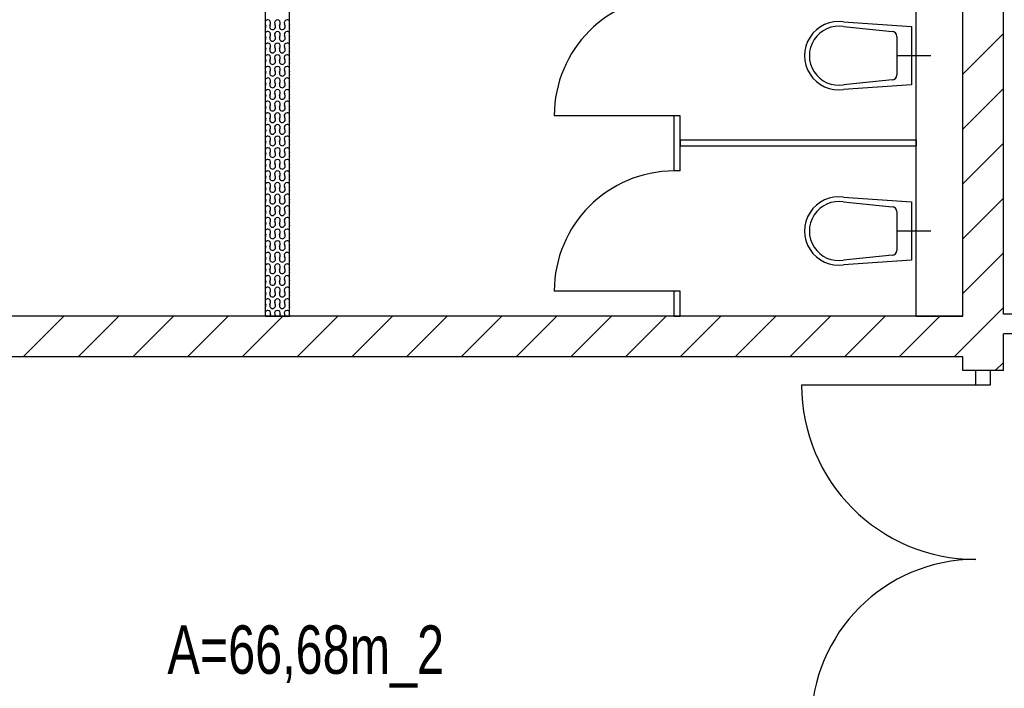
# Model space of a CAD drawing. Header units: metres. Extents: x 940 to 7099, y 1241 to 5343.
# Tile 13 of 23: x 4422 to 4930, y 3885 to 4230. Entities that reach past the tile are written whole.
import ezdxf

# ---------------------------------------------------------------- set-up
doc = ezdxf.new("R2010")
doc.units = ezdxf.units.M
doc.header["$LTSCALE"] = 100
doc.header["$MEASUREMENT"] = 0
for name, color, linetype in [('20', 211, 'Continuous'), ('30', 5, 'Continuous'), ('32', 2, 'Continuous'), ('332', 2, 'Continuous'), ('36', 3, 'Continuous'), ('367', 2, 'Continuous'), ('64', 1, 'Continuous'), ('67', 2, 'Continuous')]:
    doc.layers.add(name, color=color, linetype=linetype)

msp = doc.modelspace()

# ---------------------------------------------------------------- linework, layer by layer
at = {"layer": '20', "linetype": 'Continuous'}
for p, q in [((4548.75, 4227.4993), (4548.9246, 4226.9688)), ((4551.075, 4226.9688), (4551.4246, 4228.0308)), ((4553.9246, 4226.9688), (4553.575, 4228.0308)), ((4556.075, 4226.9688), (4556.4246, 4228.0308)), ((4558.9246, 4226.9688), (4558.575, 4228.0308)), ((4561.25, 4227.5003), (4561.075, 4226.9688)), ((4551.075, 4220.9688), (4551.4246, 4222.0308)), ((4553.9246, 4220.9688), (4553.575, 4222.0308)), ((4556.075, 4220.9688), (4556.4246, 4222.0308)), ((4558.9246, 4220.9688), (4558.575, 4222.0308)), ((4909, 4201.8932), (4930, 4222.8932)), ((4548.75, 4221.4993), (4548.9246, 4220.9688)), ((4561.25, 4221.5003), (4561.075, 4220.9688)), ((4548.75, 4215.4993), (4548.9246, 4214.9688)), ((4551.075, 4214.9688), (4551.4246, 4216.0308)), ((4553.9246, 4214.9688), (4553.575, 4216.0308)), ((4556.075, 4214.9688), (4556.4246, 4216.0308)), ((4558.9246, 4214.9688), (4558.575, 4216.0308)), ((4561.25, 4215.5003), (4561.075, 4214.9688)), ((4548.75, 4209.4993), (4548.9246, 4208.9688)), ((4551.075, 4208.9688), (4551.4246, 4210.0308)), ((4553.9246, 4208.9688), (4553.575, 4210.0308)), ((4556.075, 4208.9688), (4556.4246, 4210.0308)), ((4558.9246, 4208.9688), (4558.575, 4210.0308)), ((4561.25, 4209.5003), (4561.075, 4208.9688)), ((4548.75, 4203.4993), (4548.9246, 4202.9688)), ((4551.075, 4202.9688), (4551.4246, 4204.0308)), ((4553.9246, 4202.9688), (4553.575, 4204.0308)), ((4556.075, 4202.9688), (4556.4246, 4204.0308)), ((4558.9246, 4202.9688), (4558.575, 4204.0308)), ((4561.25, 4203.5003), (4561.075, 4202.9688)), ((4548.75, 4197.4993), (4548.9246, 4196.9688)), ((4551.075, 4196.9688), (4551.4246, 4198.0308)), ((4553.9246, 4196.9688), (4553.575, 4198.0308)), ((4556.075, 4196.9688), (4556.4246, 4198.0308)), ((4558.9246, 4196.9688), (4558.575, 4198.0308)), ((4561.25, 4197.5003), (4561.075, 4196.9688)), ((4548.75, 4191.4993), (4548.9246, 4190.9688)), ((4551.075, 4190.9688), (4551.4246, 4192.0308)), ((4553.9246, 4190.9688), (4553.575, 4192.0308)), ((4556.075, 4190.9688), (4556.4246, 4192.0308)), ((4558.9246, 4190.9688), (4558.575, 4192.0308)), ((4561.25, 4191.5003), (4561.075, 4190.9688)), ((4909, 4173.6089), (4930, 4194.6089)), ((4548.75, 4185.4993), (4548.9246, 4184.9688)), ((4551.075, 4184.9688), (4551.4246, 4186.0308)), ((4553.9246, 4184.9688), (4553.575, 4186.0308)), ((4556.075, 4184.9688), (4556.4246, 4186.0308)), ((4558.9246, 4184.9688), (4558.575, 4186.0308)), ((4561.25, 4185.5003), (4561.075, 4184.9688)), ((4548.75, 4179.4993), (4548.9246, 4178.9688)), ((4551.075, 4178.9688), (4551.4246, 4180.0308)), ((4553.9246, 4178.9688), (4553.575, 4180.0308)), ((4556.075, 4178.9688), (4556.4246, 4180.0308)), ((4558.9246, 4178.9688), (4558.575, 4180.0308)), ((4561.25, 4179.5003), (4561.075, 4178.9688)), ((4548.75, 4173.4993), (4548.9246, 4172.9688)), ((4551.075, 4172.9688), (4551.4246, 4174.0308)), ((4553.9246, 4172.9688), (4553.575, 4174.0308)), ((4556.075, 4172.9688), (4556.4246, 4174.0308)), ((4558.9246, 4172.9688), (4558.575, 4174.0308)), ((4561.25, 4173.5003), (4561.075, 4172.9688)), ((4548.75, 4167.4993), (4548.9246, 4166.9688)), ((4551.075, 4166.9688), (4551.4246, 4168.0308)), ((4553.9246, 4166.9688), (4553.575, 4168.0308)), ((4556.075, 4166.9688), (4556.4246, 4168.0308)), ((4558.9246, 4166.9688), (4558.575, 4168.0308)), ((4561.25, 4167.5003), (4561.075, 4166.9688)), ((4909, 4145.3247), (4930, 4166.3247)), ((4548.75, 4161.4993), (4548.9246, 4160.9688)), ((4551.075, 4160.9688), (4551.4246, 4162.0308)), ((4553.9246, 4160.9688), (4553.575, 4162.0308)), ((4556.075, 4160.9688), (4556.4246, 4162.0308)), ((4558.9246, 4160.9688), (4558.575, 4162.0308)), ((4561.25, 4161.5003), (4561.075, 4160.9688)), ((4551.075, 4154.9688), (4551.4246, 4156.0308)), ((4553.9246, 4154.9688), (4553.575, 4156.0308)), ((4556.075, 4154.9688), (4556.4246, 4156.0308)), ((4558.9246, 4154.9688), (4558.575, 4156.0308)), ((4548.75, 4155.4993), (4548.9246, 4154.9688)), ((4561.25, 4155.5003), (4561.075, 4154.9688)), ((4548.75, 4149.4993), (4548.9246, 4148.9688)), ((4551.075, 4148.9688), (4551.4246, 4150.0308)), ((4553.9246, 4148.9688), (4553.575, 4150.0308)), ((4556.075, 4148.9688), (4556.4246, 4150.0308)), ((4558.9246, 4148.9688), (4558.575, 4150.0308)), ((4561.25, 4149.5003), (4561.075, 4148.9688)), ((4548.75, 4143.4993), (4548.9246, 4142.9688)), ((4551.075, 4142.9688), (4551.4246, 4144.0308)), ((4553.9246, 4142.9688), (4553.575, 4144.0308)), ((4556.075, 4142.9688), (4556.4246, 4144.0308)), ((4558.9246, 4142.9688), (4558.575, 4144.0308)), ((4561.25, 4143.5003), (4561.075, 4142.9688)), ((4548.75, 4137.4993), (4548.9246, 4136.9688)), ((4551.075, 4136.9688), (4551.4246, 4138.0308)), ((4553.9246, 4136.9688), (4553.575, 4138.0308)), ((4556.075, 4136.9688), (4556.4246, 4138.0308)), ((4558.9246, 4136.9688), (4558.575, 4138.0308)), ((4561.25, 4137.5003), (4561.075, 4136.9688)), ((4909, 4117.0404), (4930, 4138.0404)), ((4548.75, 4131.4993), (4548.9246, 4130.9688)), ((4551.075, 4130.9688), (4551.4246, 4132.0308)), ((4553.9246, 4130.9688), (4553.575, 4132.0308)), ((4556.075, 4130.9688), (4556.4246, 4132.0308)), ((4558.9246, 4130.9688), (4558.575, 4132.0308)), ((4561.25, 4131.5003), (4561.075, 4130.9688)), ((4548.75, 4125.4993), (4548.9246, 4124.9688)), ((4551.075, 4124.9688), (4551.4246, 4126.0308)), ((4553.9246, 4124.9688), (4553.575, 4126.0308)), ((4556.075, 4124.9688), (4556.4246, 4126.0308)), ((4558.9246, 4124.9688), (4558.575, 4126.0308)), ((4561.25, 4125.5003), (4561.075, 4124.9688)), ((4548.75, 4119.4993), (4548.9246, 4118.9688)), ((4551.075, 4118.9688), (4551.4246, 4120.0308)), ((4553.9246, 4118.9688), (4553.575, 4120.0308)), ((4556.075, 4118.9688), (4556.4246, 4120.0308)), ((4558.9246, 4118.9688), (4558.575, 4120.0308)), ((4561.25, 4119.5003), (4561.075, 4118.9688)), ((4548.75, 4113.4993), (4548.9246, 4112.9688)), ((4551.075, 4112.9688), (4551.4246, 4114.0308)), ((4553.9246, 4112.9688), (4553.575, 4114.0308)), ((4556.075, 4112.9688), (4556.4246, 4114.0308)), ((4558.9246, 4112.9688), (4558.575, 4114.0308)), ((4561.25, 4113.5003), (4561.075, 4112.9688)), ((4548.75, 4107.4993), (4548.9246, 4106.9688)), ((4551.075, 4106.9688), (4551.4246, 4108.0308)), ((4553.9246, 4106.9688), (4553.575, 4108.0308)), ((4556.075, 4106.9688), (4556.4246, 4108.0308)), ((4558.9246, 4106.9688), (4558.575, 4108.0308)), ((4561.25, 4107.5003), (4561.075, 4106.9688)), ((4909, 4088.7561), (4930, 4109.7561)), ((4548.75, 4101.4993), (4548.9246, 4100.9688)), ((4551.075, 4100.9688), (4551.4246, 4102.0308)), ((4553.9246, 4100.9688), (4553.575, 4102.0308)), ((4556.075, 4100.9688), (4556.4246, 4102.0308)), ((4558.9246, 4100.9688), (4558.575, 4102.0308)), ((4561.25, 4101.5003), (4561.075, 4100.9688)), ((4548.75, 4095.4993), (4548.9246, 4094.9688)), ((4551.075, 4094.9688), (4551.4246, 4096.0308)), ((4553.9246, 4094.9688), (4553.575, 4096.0308)), ((4556.075, 4094.9688), (4556.4246, 4096.0308)), ((4558.9246, 4094.9688), (4558.575, 4096.0308)), ((4561.25, 4095.5003), (4561.075, 4094.9688)), ((4551.075, 4088.9688), (4551.4246, 4090.0308)), ((4553.9246, 4088.9688), (4553.575, 4090.0308)), ((4556.075, 4088.9688), (4556.4246, 4090.0308)), ((4558.9246, 4088.9688), (4558.575, 4090.0308)), ((4548.75, 4089.4993), (4548.9246, 4088.9688)), ((4561.25, 4089.5003), (4561.075, 4088.9688)), ((4548.75, 4083.4993), (4548.9246, 4082.9688)), ((4551.075, 4082.9688), (4551.4246, 4084.0308)), ((4553.9246, 4082.9688), (4553.575, 4084.0308)), ((4556.075, 4082.9688), (4556.4246, 4084.0308)), ((4558.9246, 4082.9688), (4558.575, 4084.0308)), ((4561.25, 4083.5003), (4561.075, 4082.9688)), ((4909, 4060.4719), (4930, 4081.4719)), ((4423.6955, 4056), (4444.6955, 4077)), ((4451.9798, 4056), (4472.9798, 4077)), ((4480.2641, 4056), (4501.2641, 4077)), ((4508.5483, 4056), (4529.5483, 4077)), ((4536.8326, 4056), (4557.8326, 4077)), ((4548.75, 4077.4993), (4548.9144, 4077)), ((4551.4246, 4078.0308), (4551.0853, 4077)), ((4553.575, 4078.0308), (4553.9144, 4077)), ((4556.4246, 4078.0308), (4556.0853, 4077)), ((4558.575, 4078.0308), (4558.9144, 4077)), ((4561.25, 4077.5003), (4561.0853, 4077)), ((4565.1169, 4056), (4586.1169, 4077)), ((4593.4012, 4056), (4614.4012, 4077)), ((4621.6854, 4056), (4642.6854, 4077)), ((4649.9697, 4056), (4670.9697, 4077)), ((4678.254, 4056), (4699.254, 4077)), ((4706.5382, 4056), (4727.5382, 4077)), ((4734.8225, 4056), (4755.8225, 4077)), ((4763.1068, 4056), (4784.1068, 4077)), ((4791.3911, 4056), (4812.3911, 4077)), ((4819.6753, 4056), (4840.6753, 4077)), ((4847.9596, 4056), (4868.9596, 4077)), ((4876.2439, 4056), (4897.2439, 4077)), ((4904.5281, 4056), (4909, 4060.4719)), ((4925.8124, 4049), (4930, 4053.1876))]:
    msp.add_line(p, q, dxfattribs=at)
for centre, start, end in [((4549.9998, 4228.4998), 90, 146.4311), ((4547.4998, 4226.4998), 326.4543, 18.2205), ((4549.9998, 4228.4998), 341.7795, 90), ((4552.4998, 4226.4998), 161.7795, 18.2205), ((4554.9998, 4228.4998), 90, 198.2205), ((4554.9998, 4228.4998), 341.7795, 90), ((4557.4998, 4226.4998), 161.7795, 18.2205), ((4559.9998, 4228.4998), 90, 198.2205), ((4559.9998, 4228.4998), 33.5457, 90), ((4562.4998, 4226.4998), 161.7795, 213.5689), ((4549.9998, 4222.4998), 90, 146.4311), ((4549.9998, 4222.4998), 341.7795, 90), ((4554.9998, 4222.4998), 90, 198.2205), ((4554.9998, 4222.4998), 341.7795, 90), ((4559.9998, 4222.4998), 90, 198.2205), ((4559.9998, 4222.4998), 33.5457, 90), ((4547.4998, 4220.4998), 326.4543, 18.2205), ((4549.9998, 4216.4998), 90, 146.4311), ((4549.9998, 4216.4998), 341.7795, 90), ((4552.4998, 4220.4998), 161.7795, 18.2205), ((4554.9998, 4216.4998), 90, 198.2205), ((4554.9998, 4216.4998), 341.7795, 90), ((4557.4998, 4220.4998), 161.7795, 18.2205), ((4559.9998, 4216.4998), 90, 198.2205), ((4559.9998, 4216.4998), 33.5457, 90), ((4562.4998, 4220.4998), 161.7795, 213.5689), ((4547.4998, 4214.4998), 326.4543, 18.2205), ((4549.9998, 4210.4998), 90, 146.4311), ((4549.9998, 4210.4998), 341.7795, 90), ((4552.4998, 4214.4998), 161.7795, 18.2205), ((4554.9998, 4210.4998), 90, 198.2205), ((4554.9998, 4210.4998), 341.7795, 90), ((4557.4998, 4214.4998), 161.7795, 18.2205), ((4559.9998, 4210.4998), 90, 198.2205), ((4559.9998, 4210.4998), 33.5457, 90), ((4562.4998, 4214.4998), 161.7795, 213.5689), ((4547.4998, 4208.4998), 326.4543, 18.2205), ((4552.4998, 4208.4998), 161.7795, 18.2205), ((4557.4998, 4208.4998), 161.7795, 18.2205), ((4562.4998, 4208.4998), 161.7795, 213.5689), ((4549.9998, 4204.4998), 90, 146.4311), ((4547.4998, 4202.4998), 326.4543, 18.2205), ((4549.9998, 4204.4998), 341.7795, 90), ((4552.4998, 4202.4998), 161.7795, 18.2205), ((4554.9998, 4204.4998), 90, 198.2205), ((4554.9998, 4204.4998), 341.7795, 90), ((4557.4998, 4202.4998), 161.7795, 18.2205), ((4559.9998, 4204.4998), 90, 198.2205), ((4559.9998, 4204.4998), 33.5457, 90), ((4562.4998, 4202.4998), 161.7795, 213.5689), ((4549.9998, 4198.4998), 90, 146.4311), ((4547.4998, 4196.4998), 326.4543, 18.2205), ((4549.9998, 4198.4998), 341.7795, 90), ((4552.4998, 4196.4998), 161.7795, 18.2205), ((4554.9998, 4198.4998), 90, 198.2205), ((4554.9998, 4198.4998), 341.7795, 90), ((4557.4998, 4196.4998), 161.7795, 18.2205), ((4559.9998, 4198.4998), 90, 198.2205), ((4559.9998, 4198.4998), 33.5457, 90), ((4562.4998, 4196.4998), 161.7795, 213.5689), ((4549.9998, 4192.4998), 90, 146.4311), ((4549.9998, 4192.4998), 341.7795, 90), ((4554.9998, 4192.4998), 90, 198.2205), ((4554.9998, 4192.4998), 341.7795, 90), ((4559.9998, 4192.4998), 90, 198.2205), ((4559.9998, 4192.4998), 33.5457, 90), ((4547.4998, 4190.4998), 326.4543, 18.2205), ((4549.9998, 4186.4998), 90, 146.4311), ((4549.9998, 4186.4998), 341.7795, 90), ((4552.4998, 4190.4998), 161.7795, 18.2205), ((4554.9998, 4186.4998), 90, 198.2205), ((4554.9998, 4186.4998), 341.7795, 90), ((4557.4998, 4190.4998), 161.7795, 18.2205), ((4559.9998, 4186.4998), 90, 198.2205), ((4559.9998, 4186.4998), 33.5457, 90), ((4562.4998, 4190.4998), 161.7795, 213.5689), ((4547.4998, 4184.4998), 326.4543, 18.2205), ((4549.9998, 4180.4998), 90, 146.4311), ((4549.9998, 4180.4998), 341.7795, 90), ((4552.4998, 4184.4998), 161.7795, 18.2205), ((4554.9998, 4180.4998), 90, 198.2205), ((4554.9998, 4180.4998), 341.7795, 90), ((4557.4998, 4184.4998), 161.7795, 18.2205), ((4559.9998, 4180.4998), 90, 198.2205), ((4559.9998, 4180.4998), 33.5457, 90), ((4562.4998, 4184.4998), 161.7795, 213.5689), ((4547.4998, 4178.4998), 326.4543, 18.2205), ((4552.4998, 4178.4998), 161.7795, 18.2205), ((4557.4998, 4178.4998), 161.7795, 18.2205), ((4562.4998, 4178.4998), 161.7795, 213.5689), ((4549.9998, 4174.4998), 90, 146.4311), ((4547.4998, 4172.4998), 326.4543, 18.2205), ((4549.9998, 4174.4998), 341.7795, 90), ((4552.4998, 4172.4998), 161.7795, 18.2205), ((4554.9998, 4174.4998), 90, 198.2205), ((4554.9998, 4174.4998), 341.7795, 90), ((4557.4998, 4172.4998), 161.7795, 18.2205), ((4559.9998, 4174.4998), 90, 198.2205), ((4559.9998, 4174.4998), 33.5457, 90), ((4562.4998, 4172.4998), 161.7795, 213.5689), ((4549.9998, 4168.4998), 90, 146.4311), ((4547.4998, 4166.4998), 326.4543, 18.2205), ((4549.9998, 4168.4998), 341.7795, 90), ((4552.4998, 4166.4998), 161.7795, 18.2205), ((4554.9998, 4168.4998), 90, 198.2205), ((4554.9998, 4168.4998), 341.7795, 90), ((4557.4998, 4166.4998), 161.7795, 18.2205), ((4559.9998, 4168.4998), 90, 198.2205), ((4559.9998, 4168.4998), 33.5457, 90), ((4562.4998, 4166.4998), 161.7795, 213.5689), ((4549.9998, 4162.4998), 90, 146.4311), ((4547.4998, 4160.4998), 326.4543, 18.2205), ((4549.9998, 4162.4998), 341.7795, 90), ((4552.4998, 4160.4998), 161.7795, 18.2205), ((4554.9998, 4162.4998), 90, 198.2205), ((4554.9998, 4162.4998), 341.7795, 90), ((4557.4998, 4160.4998), 161.7795, 18.2205), ((4559.9998, 4162.4998), 90, 198.2205), ((4559.9998, 4162.4998), 33.5457, 90), ((4562.4998, 4160.4998), 161.7795, 213.5689), ((4549.9998, 4156.4998), 90, 146.4311), ((4549.9998, 4156.4998), 341.7795, 90), ((4554.9998, 4156.4998), 90, 198.2205), ((4554.9998, 4156.4998), 341.7795, 90), ((4559.9998, 4156.4998), 90, 198.2205), ((4559.9998, 4156.4998), 33.5457, 90), ((4547.4998, 4154.4998), 326.4543, 18.2205), ((4549.9998, 4150.4998), 90, 146.4311), ((4549.9998, 4150.4998), 341.7795, 90), ((4552.4998, 4154.4998), 161.7795, 18.2205), ((4554.9998, 4150.4998), 90, 198.2205), ((4554.9998, 4150.4998), 341.7795, 90), ((4557.4998, 4154.4998), 161.7795, 18.2205), ((4559.9998, 4150.4998), 90, 198.2205), ((4559.9998, 4150.4998), 33.5457, 90), ((4562.4998, 4154.4998), 161.7795, 213.5689), ((4547.4998, 4148.4998), 326.4543, 18.2205), ((4549.9998, 4144.4998), 90, 146.4311), ((4549.9998, 4144.4998), 341.7795, 90), ((4552.4998, 4148.4998), 161.7795, 18.2205), ((4554.9998, 4144.4998), 90, 198.2205), ((4554.9998, 4144.4998), 341.7795, 90), ((4557.4998, 4148.4998), 161.7795, 18.2205), ((4559.9998, 4144.4998), 90, 198.2205), ((4559.9998, 4144.4998), 33.5457, 90), ((4562.4998, 4148.4998), 161.7795, 213.5689), ((4547.4998, 4142.4998), 326.4543, 18.2205), ((4552.4998, 4142.4998), 161.7795, 18.2205), ((4557.4998, 4142.4998), 161.7795, 18.2205), ((4562.4998, 4142.4998), 161.7795, 213.5689), ((4549.9998, 4138.4998), 90, 146.4311), ((4547.4998, 4136.4998), 326.4543, 18.2205), ((4549.9998, 4138.4998), 341.7795, 90), ((4552.4998, 4136.4998), 161.7795, 18.2205), ((4554.9998, 4138.4998), 90, 198.2205), ((4554.9998, 4138.4998), 341.7795, 90), ((4557.4998, 4136.4998), 161.7795, 18.2205), ((4559.9998, 4138.4998), 90, 198.2205), ((4559.9998, 4138.4998), 33.5457, 90), ((4562.4998, 4136.4998), 161.7795, 213.5689), ((4549.9998, 4132.4998), 90, 146.4311), ((4547.4998, 4130.4998), 326.4543, 18.2205), ((4549.9998, 4132.4998), 341.7795, 90), ((4552.4998, 4130.4998), 161.7795, 18.2205), ((4554.9998, 4132.4998), 90, 198.2205), ((4554.9998, 4132.4998), 341.7795, 90), ((4557.4998, 4130.4998), 161.7795, 18.2205), ((4559.9998, 4132.4998), 90, 198.2205), ((4559.9998, 4132.4998), 33.5457, 90), ((4562.4998, 4130.4998), 161.7795, 213.5689), ((4549.9998, 4126.4998), 90, 146.4311), ((4549.9998, 4126.4998), 341.7795, 90), ((4554.9998, 4126.4998), 90, 198.2205), ((4554.9998, 4126.4998), 341.7795, 90), ((4559.9998, 4126.4998), 90, 198.2205), ((4559.9998, 4126.4998), 33.5457, 90), ((4547.4998, 4124.4998), 326.4543, 18.2205), ((4549.9998, 4120.4998), 90, 146.4311), ((4549.9998, 4120.4998), 341.7795, 90), ((4552.4998, 4124.4998), 161.7795, 18.2205), ((4554.9998, 4120.4998), 90, 198.2205), ((4554.9998, 4120.4998), 341.7795, 90), ((4557.4998, 4124.4998), 161.7795, 18.2205), ((4559.9998, 4120.4998), 90, 198.2205), ((4559.9998, 4120.4998), 33.5457, 90), ((4562.4998, 4124.4998), 161.7795, 213.5689), ((4547.4998, 4118.4998), 326.4543, 18.2205), ((4549.9998, 4114.4998), 90, 146.4311), ((4549.9998, 4114.4998), 341.7795, 90), ((4552.4998, 4118.4998), 161.7795, 18.2205), ((4554.9998, 4114.4998), 90, 198.2205), ((4554.9998, 4114.4998), 341.7795, 90), ((4557.4998, 4118.4998), 161.7795, 18.2205), ((4559.9998, 4114.4998), 90, 198.2205), ((4559.9998, 4114.4998), 33.5457, 90), ((4562.4998, 4118.4998), 161.7795, 213.5689), ((4547.4998, 4112.4998), 326.4543, 18.2205), ((4549.9998, 4108.4998), 90, 146.4311), ((4549.9998, 4108.4998), 341.7795, 90), ((4552.4998, 4112.4998), 161.7795, 18.2205), ((4554.9998, 4108.4998), 90, 198.2205), ((4554.9998, 4108.4998), 341.7795, 90), ((4557.4998, 4112.4998), 161.7795, 18.2205), ((4559.9998, 4108.4998), 90, 198.2205), ((4559.9998, 4108.4998), 33.5457, 90), ((4562.4998, 4112.4998), 161.7795, 213.5689), ((4547.4998, 4106.4998), 326.4543, 18.2205), ((4552.4998, 4106.4998), 161.7795, 18.2205), ((4557.4998, 4106.4998), 161.7795, 18.2205), ((4562.4998, 4106.4998), 161.7795, 213.5689), ((4549.9998, 4102.4998), 90, 146.4311), ((4547.4998, 4100.4998), 326.4543, 18.2205), ((4549.9998, 4102.4998), 341.7795, 90), ((4552.4998, 4100.4998), 161.7795, 18.2205), ((4554.9998, 4102.4998), 90, 198.2205), ((4554.9998, 4102.4998), 341.7795, 90), ((4557.4998, 4100.4998), 161.7795, 18.2205), ((4559.9998, 4102.4998), 90, 198.2205), ((4559.9998, 4102.4998), 33.5457, 90), ((4562.4998, 4100.4998), 161.7795, 213.5689), ((4549.9998, 4096.4998), 90, 146.4311), ((4547.4998, 4094.4998), 326.4543, 18.2205), ((4549.9998, 4096.4998), 341.7795, 90), ((4552.4998, 4094.4998), 161.7795, 18.2205), ((4554.9998, 4096.4998), 90, 198.2205), ((4554.9998, 4096.4998), 341.7795, 90), ((4557.4998, 4094.4998), 161.7795, 18.2205), ((4559.9998, 4096.4998), 90, 198.2205), ((4559.9998, 4096.4998), 33.5457, 90), ((4562.4998, 4094.4998), 161.7795, 213.5689), ((4549.9998, 4090.4998), 90, 146.4311), ((4549.9998, 4090.4998), 341.7795, 90), ((4554.9998, 4090.4998), 90, 198.2205), ((4554.9998, 4090.4998), 341.7795, 90), ((4559.9998, 4090.4998), 90, 198.2205), ((4559.9998, 4090.4998), 33.5457, 90), ((4547.4998, 4088.4998), 326.4543, 18.2205), ((4549.9998, 4084.4998), 90, 146.4311), ((4549.9998, 4084.4998), 341.7795, 90), ((4552.4998, 4088.4998), 161.7795, 18.2205), ((4554.9998, 4084.4998), 90, 198.2205), ((4554.9998, 4084.4998), 341.7795, 90), ((4557.4998, 4088.4998), 161.7795, 18.2205), ((4559.9998, 4084.4998), 90, 198.2205), ((4559.9998, 4084.4998), 33.5457, 90), ((4562.4998, 4088.4998), 161.7795, 213.5689), ((4547.4998, 4082.4998), 326.4543, 18.2205), ((4549.9998, 4078.4998), 90, 146.4311), ((4549.9998, 4078.4998), 341.7795, 90), ((4552.4998, 4082.4998), 161.7795, 18.2205), ((4554.9998, 4078.4998), 90, 198.2205), ((4554.9998, 4078.4998), 341.7795, 90), ((4557.4998, 4082.4998), 161.7795, 18.2205), ((4559.9998, 4078.4998), 90, 198.2205), ((4559.9998, 4078.4998), 33.5457, 90), ((4562.4998, 4082.4998), 161.7795, 213.5689)]:
    msp.add_arc(centre, 1.5, start, end, dxfattribs=at)
at = {"layer": '32', "color": 7, "linetype": 'Continuous'}
for p, q in [((4548.75, 4077), (4548.75, 4556)), ((4561.25, 4077), (4561.25, 4556)), ((4909, 4077), (4909, 4453)), ((4930, 4078), (4930, 4453)), ((4885, 4077), (4885, 4331)), ((4909, 4077), (4909, 4331)), ((4909, 4077), (4210, 4077)), ((4548.75, 4077), (4561.25, 4077)), ((4885, 4077), (4909, 4077)), ((5059, 4078), (4930, 4078)), ((4930, 4049), (4930, 4068)), ((5059, 4068), (4930, 4068)), ((4909, 4056), (4210, 4056)), ((4909, 4049), (4909, 4056))]:
    msp.add_line(p, q, dxfattribs=at)
at = {"layer": '332', "linetype": 'Continuous'}
for p, q in [((4760, 4152), (4760, 4180.5)), ((4763, 4180.5), (4760, 4180.5)), ((4763, 4152), (4763, 4180.5)), ((4763, 4168), (4763, 4165)), ((4763, 4168), (4885, 4168)), ((4885, 4168), (4885, 4165)), ((4763, 4165), (4885, 4165)), ((4763, 4152), (4760, 4152)), ((4760, 4077), (4760, 4090)), ((4763, 4090), (4760, 4090)), ((4763, 4077), (4763, 4090)), ((4760, 4077), (4763, 4077))]:
    msp.add_line(p, q, dxfattribs=at)
at = {"layer": '36', "linetype": 'Continuous'}
for p, q in [((4847.5, 4229), (4882.5, 4226.5)), ((4847.5, 4226.5), (4872.5, 4224)), ((4882.5, 4226.5), (4882.5, 4196.5)), ((4875, 4221.5), (4875, 4201.5)), ((4892.5, 4211.5), (4875, 4211.5)), ((4872.5, 4199), (4847.5, 4196.5)), ((4882.5, 4196.5), (4847.5, 4194)), ((4847.5, 4138.5), (4882.5, 4136)), ((4847.5, 4136), (4872.5, 4133.5)), ((4882.5, 4136), (4882.5, 4106)), ((4875, 4131), (4875, 4111)), ((4892.5, 4121), (4875, 4121)), ((4872.5, 4108.5), (4847.5, 4106)), ((4882.5, 4106), (4847.5, 4103.5))]:
    msp.add_line(p, q, dxfattribs=at)
for centre, radius, start, end in [((4845, 4211.5), 17.6777, 81.8699, 278.1301), ((4845, 4211.5), 15.2069, 80.5377, 279.4623), ((4872.5, 4221.5), 2.5, 0, 90), ((4872.5, 4201.5), 2.5, 270, 0), ((4845, 4121), 17.6777, 81.8699, 278.1301), ((4845, 4121), 15.2069, 80.5377, 279.4623), ((4872.5, 4131), 2.5, 0, 90), ((4872.5, 4111), 2.5, 270, 0)]:
    msp.add_arc(centre, radius, start, end, dxfattribs=at)
at = {"layer": '367', "linetype": 'Continuous'}
for p, q in [((4760, 4180.5), (4698, 4180.5)), ((4760, 4090), (4698, 4090))]:
    msp.add_line(p, q, dxfattribs=at)
for centre in [(4760, 4180.5), (4760, 4090)]:
    msp.add_arc(centre, 62, 90, 180, dxfattribs=at)
at = {"layer": '64', "color": 7, "linetype": 'Continuous'}
msp.add_line((4930, 4049), (4909, 4049), dxfattribs=at)
at = {"layer": '67', "linetype": 'Continuous'}
for p, q in [((4915.75, 4041.5), (4915.75, 4049)), ((4923.25, 4049), (4923.25, 4041.5)), ((4915.75, 4041.5), (4825.75, 4041.5)), ((4923.25, 4041.5), (4915.75, 4041.5))]:
    msp.add_line(p, q, dxfattribs=at)
for centre, radius, start, end in [((4915.75, 4041.5), 90, 180, 270), ((4915.75, 3866.5), 85, 90, 180)]:
    msp.add_arc(centre, radius, start, end, dxfattribs=at)

# ---------------------------------------------------------------- texts
at = {"layer": '30', "width": 0.75}
msp.add_text('A=66,68m_2', height=25, dxfattribs=at).set_placement((4498.1785, 3892.4195))

doc.saveas('drawing.dxf')
